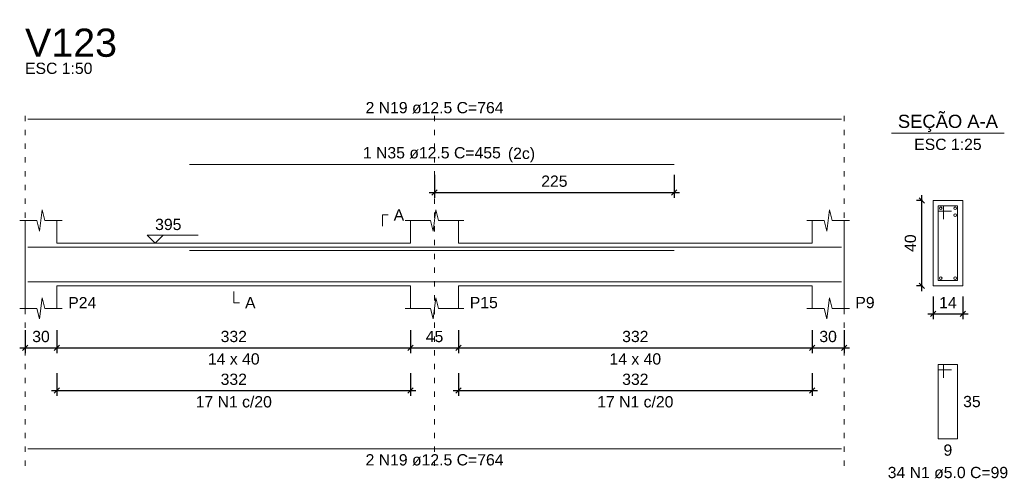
# Model space of a CAD drawing. Header units: millimetres. Extents: x 10906 to 25863, y 1966 to 4861.
# Tile 117 of 163: x 11619 to 11637, y 2946 to 2954. Entities that reach past the tile are written whole.
import ezdxf

# ---------------------------------------------------------------- set-up
doc = ezdxf.new("R2010")
doc.units = ezdxf.units.MM
doc.linetypes.add('DOT2', pattern=[3.175, 0, -3.175])
for name, color, linetype, lineweight in [('Descrição da armadura', 7, 'Continuous', 5), ('DT-Barras na forma', 40, 'Continuous', 5), ('DT-Barras no corte', 5, 'Continuous', 5), ('DT-Barras rebatidas', 40, 'Continuous', 5), ('DT-Cotas', 4, 'Continuous', 5), ('DT-Forma', 5, 'Continuous', 5), ('DT-Pontilhado', 7, 'DOT2', 5), ('DT-Textos', 7, 'Continuous', 5), ('DT-Título', 7, 'Continuous', 20), ('Textos armaduras', 7, 'Continuous', 5)]:
    doc.layers.add(name, color=color, linetype=linetype, lineweight=lineweight)
doc.styles.add('Arial', font='arial.ttf')
doc.styles.get("Standard").update_dxf_attribs({"font": 'arial.ttf'})
doc.dimstyles.new('UM_25.000000', dxfattribs={"dimtxt": 0.18, "dimasz": 0.1, "dimexe": 0.1, "dimexo": 0.2, "dimgap": 0, "dimtad": 1, "dimtih": 1, "dimtoh": 1, "dimdec": 1, "dimlfac": 25, "dimzin": 0, "dimdsep": 46, "dimtxsty": 'Standard', "dimcen": 0.09, "dimdle": 0.1, "dimclrd": 256, "dimclre": 256, "dimclrt": 7, "dimadec": 1, "dimazin": 2, "dimtfac": 1, "dimtdec": 1, "dimtofl": 0, "dimtmove": 0, "dimatfit": 3, "dimfxl": 1, "dimtolj": 1, "dimarcsym": 0})
doc.dimstyles.new('UM_50.000000', dxfattribs={"dimtxt": 0.18, "dimasz": 0.2, "dimexe": 0.2, "dimexo": 0.5, "dimgap": 0, "dimtad": 1, "dimtih": 1, "dimtoh": 1, "dimlfac": 50, "dimzin": 0, "dimdsep": 46, "dimtxsty": 'Standard', "dimcen": 0.09, "dimdle": 0.2, "dimclrd": 256, "dimclre": 256, "dimclrt": 7, "dimazin": 0, "dimtfac": 1, "dimtofl": 0, "dimtmove": 0, "dimatfit": 3, "dimfxl": 1, "dimtolj": 1, "dimtzin": 0, "dimarcsym": 0})

# ---------------------------------------------------------------- blocks, each defined once
blk = doc.blocks.new('_Oblique')
at = {"color": 0, "linetype": 'ByBlock', "lineweight": -2}
blk.add_line((-0.5, -0.5), (0.5, 0.5), dxfattribs=at)
blk = doc.blocks.new('*D526')
at = {"layer": 'Defpoints', "color": 0, "transparency": 16777216}
for p in [(11618.946, 2948.54), (11619.546, 2948.54), (11619.546, 2948.011)]:
    blk.add_point(p, dxfattribs=at)
at = {"layer": 'DT-Cotas', "lineweight": -2, "transparency": 16777216}
for p, q in [((11618.946, 2948.34), (11618.946, 2947.911)), ((11619.546, 2948.34), (11619.546, 2947.911)), ((11618.846, 2948.011), (11619.646, 2948.011))]:
    blk.add_line(p, q, dxfattribs=at)
at = {"layer": 'DT-Cotas', "lineweight": -2, "transparency": 16777216, "xscale": 0.1, "yscale": 0.1, "zscale": 0.1, "rotation": 180}
blk.add_blockref('_Oblique', (11618.946, 2948.011), dxfattribs=at)
at = {"layer": 'DT-Cotas', "lineweight": -2, "transparency": 16777216, "xscale": 0.1, "yscale": 0.1, "zscale": 0.1}
blk.add_blockref('_Oblique', (11619.546, 2948.011), dxfattribs=at)
at = {"layer": 'DT-Cotas', "color": 7, "transparency": 16777216, "insert": (11619.246, 2948.222), "char_height": 0.2118, "attachment_point": 5, "rotation": 0.0057, "style": 'Arial'}
blk.add_mtext('\\A1;30', dxfattribs=at)
blk = doc.blocks.new('*D527')
at = {"layer": 'Defpoints', "color": 0, "transparency": 16777216}
for p in [(11619.546, 2948.54), (11626.186, 2948.54), (11626.186, 2948.011)]:
    blk.add_point(p, dxfattribs=at)
at = {"layer": 'DT-Cotas', "lineweight": -2, "transparency": 16777216}
for p, q in [((11619.546, 2948.34), (11619.546, 2947.911)), ((11626.186, 2948.34), (11626.186, 2947.911)), ((11619.446, 2948.011), (11626.286, 2948.011))]:
    blk.add_line(p, q, dxfattribs=at)
at = {"layer": 'DT-Cotas', "lineweight": -2, "transparency": 16777216, "xscale": 0.1, "yscale": 0.1, "zscale": 0.1, "rotation": 180}
blk.add_blockref('_Oblique', (11619.546, 2948.011), dxfattribs=at)
at = {"layer": 'DT-Cotas', "lineweight": -2, "transparency": 16777216, "xscale": 0.1, "yscale": 0.1, "zscale": 0.1}
blk.add_blockref('_Oblique', (11626.186, 2948.011), dxfattribs=at)
at = {"layer": 'DT-Cotas', "color": 7, "transparency": 16777216, "insert": (11622.866, 2948.222), "char_height": 0.2118, "attachment_point": 5, "rotation": 0.0057, "style": 'Arial'}
blk.add_mtext('\\A1;332', dxfattribs=at)
blk = doc.blocks.new('*D528')
at = {"layer": 'Defpoints', "color": 0, "transparency": 16777216}
for p in [(11626.186, 2948.54), (11627.086, 2948.54), (11627.086, 2948.011)]:
    blk.add_point(p, dxfattribs=at)
at = {"layer": 'DT-Cotas', "lineweight": -2, "transparency": 16777216}
for p, q in [((11626.186, 2948.34), (11626.186, 2947.911)), ((11627.086, 2948.34), (11627.086, 2947.911)), ((11626.086, 2948.011), (11627.186, 2948.011))]:
    blk.add_line(p, q, dxfattribs=at)
at = {"layer": 'DT-Cotas', "lineweight": -2, "transparency": 16777216, "xscale": 0.1, "yscale": 0.1, "zscale": 0.1, "rotation": 180}
blk.add_blockref('_Oblique', (11626.186, 2948.011), dxfattribs=at)
at = {"layer": 'DT-Cotas', "lineweight": -2, "transparency": 16777216, "xscale": 0.1, "yscale": 0.1, "zscale": 0.1}
blk.add_blockref('_Oblique', (11627.086, 2948.011), dxfattribs=at)
at = {"layer": 'DT-Cotas', "color": 7, "transparency": 16777216, "insert": (11626.636, 2948.222), "char_height": 0.2118, "attachment_point": 5, "rotation": 0.0057, "style": 'Arial'}
blk.add_mtext('\\A1;45', dxfattribs=at)
blk = doc.blocks.new('*D529')
at = {"layer": 'Defpoints', "color": 0, "transparency": 16777216}
for p in [(11627.086, 2948.54), (11633.726, 2948.54), (11633.726, 2948.011)]:
    blk.add_point(p, dxfattribs=at)
at = {"layer": 'DT-Cotas', "lineweight": -2, "transparency": 16777216}
for p, q in [((11627.086, 2948.34), (11627.086, 2947.911)), ((11633.726, 2948.34), (11633.726, 2947.911)), ((11626.986, 2948.011), (11633.826, 2948.011))]:
    blk.add_line(p, q, dxfattribs=at)
at = {"layer": 'DT-Cotas', "lineweight": -2, "transparency": 16777216, "xscale": 0.1, "yscale": 0.1, "zscale": 0.1, "rotation": 180}
blk.add_blockref('_Oblique', (11627.086, 2948.011), dxfattribs=at)
at = {"layer": 'DT-Cotas', "lineweight": -2, "transparency": 16777216, "xscale": 0.1, "yscale": 0.1, "zscale": 0.1}
blk.add_blockref('_Oblique', (11633.726, 2948.011), dxfattribs=at)
at = {"layer": 'DT-Cotas', "color": 7, "transparency": 16777216, "insert": (11630.406, 2948.222), "char_height": 0.2118, "attachment_point": 5, "rotation": 0.0057, "style": 'Arial'}
blk.add_mtext('\\A1;332', dxfattribs=at)
blk = doc.blocks.new('*D530')
at = {"layer": 'Defpoints', "color": 0, "transparency": 16777216}
for p in [(11633.726, 2948.54), (11634.326, 2948.54), (11634.326, 2948.011)]:
    blk.add_point(p, dxfattribs=at)
at = {"layer": 'DT-Cotas', "lineweight": -2, "transparency": 16777216}
for p, q in [((11633.726, 2948.34), (11633.726, 2947.911)), ((11634.326, 2948.34), (11634.326, 2947.911)), ((11633.626, 2948.011), (11634.426, 2948.011))]:
    blk.add_line(p, q, dxfattribs=at)
at = {"layer": 'DT-Cotas', "lineweight": -2, "transparency": 16777216, "xscale": 0.1, "yscale": 0.1, "zscale": 0.1, "rotation": 180}
blk.add_blockref('_Oblique', (11633.726, 2948.011), dxfattribs=at)
at = {"layer": 'DT-Cotas', "lineweight": -2, "transparency": 16777216, "xscale": 0.1, "yscale": 0.1, "zscale": 0.1}
blk.add_blockref('_Oblique', (11634.326, 2948.011), dxfattribs=at)
at = {"layer": 'DT-Cotas', "color": 7, "transparency": 16777216, "insert": (11634.026, 2948.222), "char_height": 0.2118, "attachment_point": 5, "rotation": 0.0057, "style": 'Arial'}
blk.add_mtext('\\A1;30', dxfattribs=at)
blk = doc.blocks.new('*D531')
at = {"layer": 'Defpoints', "color": 0, "transparency": 16777216}
for p in [(11619.546, 2947.735), (11626.186, 2947.735), (11626.186, 2947.206)]:
    blk.add_point(p, dxfattribs=at)
at = {"layer": 'DT-Cotas', "lineweight": -2, "transparency": 16777216}
for p, q in [((11619.546, 2947.535), (11619.546, 2947.106)), ((11626.186, 2947.535), (11626.186, 2947.106)), ((11619.446, 2947.206), (11626.286, 2947.206))]:
    blk.add_line(p, q, dxfattribs=at)
at = {"layer": 'DT-Cotas', "lineweight": -2, "transparency": 16777216, "xscale": 0.1, "yscale": 0.1, "zscale": 0.1, "rotation": 180}
blk.add_blockref('_Oblique', (11619.546, 2947.206), dxfattribs=at)
at = {"layer": 'DT-Cotas', "lineweight": -2, "transparency": 16777216, "xscale": 0.1, "yscale": 0.1, "zscale": 0.1}
blk.add_blockref('_Oblique', (11626.186, 2947.206), dxfattribs=at)
at = {"layer": 'DT-Cotas', "color": 7, "transparency": 16777216, "insert": (11622.866, 2947.418), "char_height": 0.2118, "attachment_point": 5, "rotation": 0.0057, "style": 'Arial'}
blk.add_mtext('\\A1;332', dxfattribs=at)
blk = doc.blocks.new('*D532')
at = {"layer": 'Defpoints', "color": 0, "transparency": 16777216}
for p in [(11627.086, 2947.735), (11633.726, 2947.735), (11633.726, 2947.206)]:
    blk.add_point(p, dxfattribs=at)
at = {"layer": 'DT-Cotas', "lineweight": -2, "transparency": 16777216}
for p, q in [((11627.086, 2947.535), (11627.086, 2947.106)), ((11633.726, 2947.535), (11633.726, 2947.106)), ((11626.986, 2947.206), (11633.826, 2947.206))]:
    blk.add_line(p, q, dxfattribs=at)
at = {"layer": 'DT-Cotas', "lineweight": -2, "transparency": 16777216, "xscale": 0.1, "yscale": 0.1, "zscale": 0.1, "rotation": 180}
blk.add_blockref('_Oblique', (11627.086, 2947.206), dxfattribs=at)
at = {"layer": 'DT-Cotas', "lineweight": -2, "transparency": 16777216, "xscale": 0.1, "yscale": 0.1, "zscale": 0.1}
blk.add_blockref('_Oblique', (11633.726, 2947.206), dxfattribs=at)
at = {"layer": 'DT-Cotas', "color": 7, "transparency": 16777216, "insert": (11630.406, 2947.418), "char_height": 0.2118, "attachment_point": 5, "rotation": 0.0057, "style": 'Arial'}
blk.add_mtext('\\A1;332', dxfattribs=at)
blk = doc.blocks.new('*D533')
at = {"layer": 'Defpoints', "color": 0, "transparency": 16777216}
for p in [(11626.636, 2951.456), (11631.136, 2951.456), (11631.136, 2950.927)]:
    blk.add_point(p, dxfattribs=at)
at = {"layer": 'DT-Cotas', "lineweight": -2, "transparency": 16777216}
for p, q in [((11626.636, 2951.256), (11626.636, 2950.827)), ((11631.136, 2951.256), (11631.136, 2950.827)), ((11626.536, 2950.927), (11631.236, 2950.927))]:
    blk.add_line(p, q, dxfattribs=at)
at = {"layer": 'DT-Cotas', "lineweight": -2, "transparency": 16777216, "xscale": 0.1, "yscale": 0.1, "zscale": 0.1, "rotation": 180}
blk.add_blockref('_Oblique', (11626.636, 2950.927), dxfattribs=at)
at = {"layer": 'DT-Cotas', "lineweight": -2, "transparency": 16777216, "xscale": 0.1, "yscale": 0.1, "zscale": 0.1}
blk.add_blockref('_Oblique', (11631.136, 2950.927), dxfattribs=at)
at = {"layer": 'DT-Cotas', "color": 7, "transparency": 16777216, "insert": (11628.886, 2951.139), "char_height": 0.2118, "attachment_point": 5, "rotation": 0.0057, "style": 'Arial'}
blk.add_mtext('\\A1;225', dxfattribs=at)
blk = doc.blocks.new('*D534')
at = {"layer": 'Defpoints', "color": 0, "transparency": 16777216}
for p in [(11635.784, 2950.776), (11635.996, 2950.776), (11635.996, 2949.176)]:
    blk.add_point(p, dxfattribs=at)
at = {"layer": 'DT-Cotas', "lineweight": -2, "transparency": 16777216}
for p, q in [((11635.784, 2949.076), (11635.784, 2950.876)), ((11635.796, 2950.776), (11635.684, 2950.776)), ((11635.796, 2949.176), (11635.684, 2949.176))]:
    blk.add_line(p, q, dxfattribs=at)
at = {"layer": 'DT-Cotas', "lineweight": -2, "transparency": 16777216, "xscale": 0.1, "yscale": 0.1, "zscale": 0.1}
for p, rotation in [((11635.784, 2950.776), 90), ((11635.784, 2949.176), 270)]:
    blk.add_blockref('_Oblique', p, dxfattribs=dict(at, rotation=rotation))
at = {"layer": 'DT-Cotas', "color": 7, "transparency": 16777216, "insert": (11635.572, 2949.976), "char_height": 0.2118, "attachment_point": 5, "rotation": 90, "style": 'Arial'}
blk.add_mtext('\\A1;40', dxfattribs=at)
blk = doc.blocks.new('*D535')
at = {"layer": 'Defpoints', "color": 0, "transparency": 16777216}
for p in [(11635.996, 2949.176), (11636.556, 2949.176), (11636.556, 2948.646)]:
    blk.add_point(p, dxfattribs=at)
at = {"layer": 'DT-Cotas', "lineweight": -2, "transparency": 16777216}
for p, q in [((11635.996, 2948.976), (11635.996, 2948.546)), ((11636.556, 2948.976), (11636.556, 2948.546)), ((11635.896, 2948.646), (11636.656, 2948.646))]:
    blk.add_line(p, q, dxfattribs=at)
at = {"layer": 'DT-Cotas', "lineweight": -2, "transparency": 16777216, "xscale": 0.1, "yscale": 0.1, "zscale": 0.1, "rotation": 180}
blk.add_blockref('_Oblique', (11635.996, 2948.646), dxfattribs=at)
at = {"layer": 'DT-Cotas', "lineweight": -2, "transparency": 16777216, "xscale": 0.1, "yscale": 0.1, "zscale": 0.1}
blk.add_blockref('_Oblique', (11636.556, 2948.646), dxfattribs=at)
at = {"layer": 'DT-Cotas', "color": 7, "transparency": 16777216, "insert": (11636.276, 2948.858), "char_height": 0.2118, "attachment_point": 5, "rotation": 0.0057, "style": 'Arial'}
blk.add_mtext('\\A1;14', dxfattribs=at)

msp = doc.modelspace()

# ---------------------------------------------------------------- linework, layer by layer
at = {"layer": 'DT-Barras na forma'}
for p, q in [((11636.19586, 2950.67556), (11636.09586, 2950.67556)), ((11636.09586, 2950.67556), (11636.09586, 2949.27556)), ((11636.45586, 2950.67556), (11636.09586, 2950.67556)), ((11636.09586, 2950.67556), (11636.09586, 2950.57556)), ((11636.09586, 2950.57556), (11636.34586, 2950.57556)), ((11636.19586, 2950.42556), (11636.19586, 2950.67556)), ((11636.45586, 2949.27556), (11636.45586, 2950.67556)), ((11636.09586, 2949.27556), (11636.45586, 2949.27556))]:
    msp.add_line(p, q, dxfattribs=at)
for points in [[(11618.9957, 2949.90306), (11634.2757, 2949.90306)], [(11622.0357, 2949.83806), (11631.1357, 2949.83806)], [(11618.9957, 2949.24806), (11634.2757, 2949.24806)]]:
    msp.add_lwpolyline(points, dxfattribs=at)
at = {"layer": 'DT-Barras no corte'}
for centre in [(11636.14086, 2950.63056), (11636.41086, 2950.63056), (11636.41086, 2950.50056), (11636.14086, 2949.32056), (11636.41086, 2949.32056)]:
    msp.add_circle(centre, 0.025, dxfattribs=at)
at = {"layer": 'DT-Barras rebatidas'}
for p, q in [((11618.9957, 2952.30346), (11634.2757, 2952.30346)), ((11622.0357, 2951.45626), (11631.1357, 2951.45626)), ((11636.19586, 2947.69886), (11636.09586, 2947.69886)), ((11636.09586, 2947.69886), (11636.09586, 2946.29886)), ((11636.45586, 2947.69886), (11636.09586, 2947.69886)), ((11636.09586, 2947.69886), (11636.09586, 2947.59886)), ((11636.09586, 2947.59886), (11636.34586, 2947.59886)), ((11636.19586, 2947.44886), (11636.19586, 2947.69886)), ((11636.45586, 2946.29886), (11636.45586, 2947.69886)), ((11636.09586, 2946.29886), (11636.45586, 2946.29886)), ((11618.9957, 2946.11342), (11634.2757, 2946.11342))]:
    msp.add_line(p, q, dxfattribs=at)
at = {"layer": 'DT-Forma'}
for p, q in [((11636.55586, 2950.77556), (11635.99586, 2950.77556)), ((11635.99586, 2950.77556), (11635.99586, 2950.77556)), ((11635.99586, 2950.77556), (11635.99586, 2949.17556)), ((11636.55586, 2949.17556), (11636.55586, 2950.77556)), ((11636.55586, 2950.77556), (11636.55586, 2950.77556)), ((11619.2207, 2950.19916), (11619.2707, 2950.59916)), ((11619.2707, 2950.59916), (11619.3207, 2950.39916)), ((11626.6107, 2950.19916), (11626.6607, 2950.59916)), ((11626.6607, 2950.59916), (11626.7107, 2950.39916)), ((11634.0007, 2950.19916), (11634.0507, 2950.59916)), ((11634.0507, 2950.59916), (11634.1007, 2950.39916)), ((11618.8457, 2950.39916), (11619.1707, 2950.39916)), ((11618.9457, 2949.97556), (11618.9457, 2950.39916)), ((11619.1707, 2950.39916), (11619.2207, 2950.19916)), ((11619.3207, 2950.39916), (11619.6457, 2950.39916)), ((11619.5457, 2950.39916), (11619.5457, 2949.97556)), ((11626.0857, 2950.39916), (11626.5607, 2950.39916)), ((11626.1857, 2949.97556), (11626.1857, 2950.39916)), ((11626.5607, 2950.39916), (11626.6107, 2950.19916)), ((11626.7107, 2950.39916), (11627.1857, 2950.39916)), ((11627.0857, 2950.39916), (11627.0857, 2949.97556)), ((11633.6257, 2950.39916), (11633.9507, 2950.39916)), ((11633.7257, 2949.97556), (11633.7257, 2950.39916)), ((11633.9507, 2950.39916), (11634.0007, 2950.19916)), ((11634.1007, 2950.39916), (11634.4257, 2950.39916)), ((11634.3257, 2950.39916), (11634.3257, 2949.97556)), ((11619.5457, 2949.97556), (11626.1857, 2949.97556)), ((11627.0857, 2949.97556), (11633.7257, 2949.97556)), ((11618.9457, 2949.17556), (11618.9457, 2948.75196)), ((11619.5457, 2948.75196), (11619.5457, 2949.17556)), ((11619.5457, 2949.17556), (11626.1857, 2949.17556)), ((11626.1857, 2949.17556), (11626.1857, 2948.75196)), ((11627.0857, 2948.75196), (11627.0857, 2949.17556)), ((11627.0857, 2949.17556), (11633.7257, 2949.17556)), ((11633.7257, 2949.17556), (11633.7257, 2948.75196)), ((11634.3257, 2948.75196), (11634.3257, 2949.17556)), ((11635.99586, 2949.17556), (11636.55586, 2949.17556)), ((11635.99586, 2949.17556), (11635.99586, 2949.17556)), ((11636.55586, 2949.17556), (11636.55586, 2949.17556)), ((11619.2207, 2948.55196), (11619.2707, 2948.95196)), ((11619.2707, 2948.95196), (11619.3207, 2948.75196)), ((11626.6107, 2948.55196), (11626.6607, 2948.95196)), ((11626.6607, 2948.95196), (11626.7107, 2948.75196)), ((11634.0007, 2948.55196), (11634.0507, 2948.95196)), ((11634.0507, 2948.95196), (11634.1007, 2948.75196)), ((11618.8457, 2948.75196), (11619.1707, 2948.75196)), ((11619.1707, 2948.75196), (11619.2207, 2948.55196)), ((11619.3207, 2948.75196), (11619.6457, 2948.75196)), ((11626.0857, 2948.75196), (11626.5607, 2948.75196)), ((11626.5607, 2948.75196), (11626.6107, 2948.55196)), ((11626.7107, 2948.75196), (11627.1857, 2948.75196)), ((11633.6257, 2948.75196), (11633.9507, 2948.75196)), ((11633.9507, 2948.75196), (11634.0007, 2948.55196)), ((11634.1007, 2948.75196), (11634.4257, 2948.75196))]:
    msp.add_line(p, q, dxfattribs=at)
at = {"layer": 'DT-Forma', "linetype": 'Continuous'}
for p, q in [((11618.9457, 2949.17556), (11618.9457, 2949.97556)), ((11634.3257, 2949.97556), (11634.3257, 2949.17556))]:
    msp.add_line(p, q, dxfattribs=at)
at = {"layer": 'DT-Pontilhado', "ltscale": 0.05}
for p, q in [((11618.9457, 2945.79572), (11618.9457, 2952.51526)), ((11626.6357, 2945.79572), (11626.6357, 2952.51526)), ((11634.3257, 2945.79572), (11634.3257, 2952.51526))]:
    msp.add_line(p, q, dxfattribs=at)
at = {"layer": 'DT-Textos'}
msp.add_line((11635.21686, 2952.04046), (11637.33486, 2952.04046), dxfattribs=at)
for points in [[(11625.6562, 2950.29326), (11625.6562, 2950.50506), (11625.7621, 2950.50506)], [(11621.5377, 2950.12382), (11621.38944, 2949.97556), (11621.24118, 2950.12382), (11622.19428, 2950.12382)], [(11622.8657, 2949.06966), (11622.8657, 2948.85786), (11622.9716, 2948.85786)]]:
    msp.add_lwpolyline(points, dxfattribs=at)

# ---------------------------------------------------------------- texts
at = {"layer": 'Descrição da armadura', "linetype": 'Continuous', "char_height": 0.2118, "attachment_point": 8, "line_spacing_factor": 0.798, "style": 'Arial'}
for s, insert, width in [('2 N19 ø12.5 C=764', (11626.6357, 2952.40936), 5.1946527), ('1 N35 ø12.5 C=455', (11626.5857, 2951.56216), 5.1946527), ('17 N1 c/20', (11622.8657, 2946.88812), 2.8693417), ('17 N1 c/20', (11630.4057, 2946.88812), 2.8693417), ('2 N19 ø12.5 C=764', (11626.6357, 2945.79572), 5.1946527)]:
    msp.add_mtext(s, dxfattribs=dict(at, insert=insert, width=width))
at = {"layer": 'Descrição da armadura', "color": 7, "linetype": 'Continuous', "insert": (11636.27586, 2945.55756), "char_height": 0.2118, "width": 4.5347476, "attachment_point": 8, "line_spacing_factor": 0.798, "style": 'Arial'}
msp.add_mtext('34 N1 ø5.0 C=99', dxfattribs=at)
at = {"layer": 'DT-Textos', "line_spacing_factor": 0.798, "style": 'Arial'}
for s, insert, char_height, width, attachment_point in [('ESC 1:50', (11618.9457, 2953.15066), 0.2118, 2.3736156, 7), ('SEÇÃO A-A', (11636.2757, 2952.06465), 0.2471, 3.0199561, 8), ('ESC 1:25', (11636.27586, 2951.72276), 0.2118, 2.3736156, 8), ('(2c)', (11628.0137, 2951.49265), 0.2118, 0.9550242, 7), ('395', (11621.38944, 2950.21913), 0.2118, 0.9252389, 7), ('A', (11625.868, 2950.39916), 0.2118, 0.369879, 7), ('P24', (11619.7575, 2948.75196), 0.2118, 0.9867049, 7), ('A', (11623.0775, 2948.75196), 0.2118, 0.369879, 7), ('P15', (11627.2975, 2948.75196), 0.2118, 0.9867049, 7), ('P9', (11634.5375, 2948.75196), 0.2118, 0.6782919, 7), ('14 x 40', (11622.8657, 2947.69296), 0.2118, 1.8190679, 8), ('14 x 40', (11630.4057, 2947.69296), 0.2118, 1.8190679, 8)]:
    msp.add_mtext(s, dxfattribs=dict(at, insert=insert, char_height=char_height, width=width, attachment_point=attachment_point))
at = {"layer": 'DT-Título', "insert": (11618.9457, 2953.46836), "char_height": 0.5295, "width": 3.8853537, "attachment_point": 7, "line_spacing_factor": 0.798, "style": 'Arial'}
msp.add_mtext('V123', dxfattribs=at)
at = {"layer": 'Textos armaduras', "color": 7, "linetype": 'Continuous', "char_height": 0.2118, "attachment_point": 7, "line_spacing_factor": 0.798, "style": 'Arial'}
for s, insert, width in [('35', (11636.56176, 2946.89296), 0.6599051), ('9', (11636.19337, 2945.98116), 0.3299526)]:
    msp.add_mtext(s, dxfattribs=dict(at, insert=insert, width=width))

# ---------------------------------------------------------------- dimensions: what is measured, and where the dimension line sits
at = {"layer": 'DT-Cotas'}
for base, p1, p2, dimstyle, override, picture, middle in [((11631.1357, 2950.92676), (11626.6357, 2951.45626), (11631.1357, 2951.45626), 'UM_50.000000', {"dimtxt": 0.2118, "dimasz": 0.1, "dimexe": 0.1, "dimexo": 0.2, "dimtad": 1, "dimtih": 0, "dimtoh": 0, "dimdec": 1, "dimlfac": 50, "dimzin": 8, "dimtxsty": 'Arial', "dimblk": 'Oblique', "dimblk1": 'Oblique', "dimblk2": 'Oblique', "dimsah": 1, "dimdle": 0.1, "dimse1": 0, "dimse2": 0, "dimclrt": 7, "dimadec": 1, "dimazin": 3, "dimtmove": 2, "dimldrblk": 'Oblique'}, '*D533', (11628.8857, 2951.13856)), ((11636.55586, 2948.64606), (11635.99586, 2949.17556), (11636.55586, 2949.17556), 'UM_25.000000', {"dimtxt": 0.2118, "dimasz": 0.1, "dimexe": 0.1, "dimexo": 0.2, "dimtad": 1, "dimtih": 0, "dimtoh": 0, "dimdec": 1, "dimlfac": 25, "dimzin": 8, "dimtxsty": 'Arial', "dimblk": 'Oblique', "dimblk1": 'Oblique', "dimblk2": 'Oblique', "dimsah": 1, "dimdle": 0.1, "dimse1": 0, "dimse2": 0, "dimclrt": 7, "dimadec": 1, "dimazin": 3, "dimtmove": 2, "dimldrblk": 'Oblique'}, '*D535', (11636.27586, 2948.85786)), ((11619.5457, 2948.01066), (11618.9457, 2948.54016), (11619.5457, 2948.54016), 'UM_50.000000', {"dimtxt": 0.2118, "dimasz": 0.1, "dimexe": 0.1, "dimexo": 0.2, "dimtad": 1, "dimtih": 0, "dimtoh": 0, "dimdec": 1, "dimlfac": 50, "dimzin": 8, "dimtxsty": 'Arial', "dimblk": 'Oblique', "dimblk1": 'Oblique', "dimblk2": 'Oblique', "dimsah": 1, "dimdle": 0.1, "dimse1": 0, "dimse2": 0, "dimclrt": 7, "dimadec": 1, "dimazin": 3, "dimtmove": 2, "dimldrblk": 'Oblique'}, '*D526', (11619.2457, 2948.22246)), ((11626.1857, 2948.01066), (11619.5457, 2948.54016), (11626.1857, 2948.54016), 'UM_50.000000', {"dimtxt": 0.2118, "dimasz": 0.1, "dimexe": 0.1, "dimexo": 0.2, "dimtad": 1, "dimtih": 0, "dimtoh": 0, "dimdec": 1, "dimlfac": 50, "dimzin": 8, "dimtxsty": 'Arial', "dimblk": 'Oblique', "dimblk1": 'Oblique', "dimblk2": 'Oblique', "dimsah": 1, "dimdle": 0.1, "dimse1": 0, "dimse2": 0, "dimclrt": 7, "dimadec": 1, "dimazin": 3, "dimtmove": 2, "dimldrblk": 'Oblique'}, '*D527', (11622.8657, 2948.22246)), ((11627.0857, 2948.01066), (11626.1857, 2948.54016), (11627.0857, 2948.54016), 'UM_50.000000', {"dimtxt": 0.2118, "dimasz": 0.1, "dimexe": 0.1, "dimexo": 0.2, "dimtad": 1, "dimtih": 0, "dimtoh": 0, "dimdec": 1, "dimlfac": 50, "dimzin": 8, "dimtxsty": 'Arial', "dimblk": 'Oblique', "dimblk1": 'Oblique', "dimblk2": 'Oblique', "dimsah": 1, "dimdle": 0.1, "dimse1": 0, "dimse2": 0, "dimclrt": 7, "dimadec": 1, "dimazin": 3, "dimtmove": 2, "dimldrblk": 'Oblique'}, '*D528', (11626.6357, 2948.22246)), ((11633.7257, 2948.01066), (11627.0857, 2948.54016), (11633.7257, 2948.54016), 'UM_50.000000', {"dimtxt": 0.2118, "dimasz": 0.1, "dimexe": 0.1, "dimexo": 0.2, "dimtad": 1, "dimtih": 0, "dimtoh": 0, "dimdec": 1, "dimlfac": 50, "dimzin": 8, "dimtxsty": 'Arial', "dimblk": 'Oblique', "dimblk1": 'Oblique', "dimblk2": 'Oblique', "dimsah": 1, "dimdle": 0.1, "dimse1": 0, "dimse2": 0, "dimclrt": 7, "dimadec": 1, "dimazin": 3, "dimtmove": 2, "dimldrblk": 'Oblique'}, '*D529', (11630.4057, 2948.22246)), ((11634.3257, 2948.01066), (11633.7257, 2948.54016), (11634.3257, 2948.54016), 'UM_50.000000', {"dimtxt": 0.2118, "dimasz": 0.1, "dimexe": 0.1, "dimexo": 0.2, "dimtad": 1, "dimtih": 0, "dimtoh": 0, "dimdec": 1, "dimlfac": 50, "dimzin": 8, "dimtxsty": 'Arial', "dimblk": 'Oblique', "dimblk1": 'Oblique', "dimblk2": 'Oblique', "dimsah": 1, "dimdle": 0.1, "dimse1": 0, "dimse2": 0, "dimclrt": 7, "dimadec": 1, "dimazin": 3, "dimtmove": 2, "dimldrblk": 'Oblique'}, '*D530', (11634.0257, 2948.22246)), ((11626.1857, 2947.20582), (11619.5457, 2947.73532), (11626.1857, 2947.73532), 'UM_50.000000', {"dimtxt": 0.2118, "dimasz": 0.1, "dimexe": 0.1, "dimexo": 0.2, "dimtad": 1, "dimtih": 0, "dimtoh": 0, "dimdec": 1, "dimlfac": 50, "dimzin": 8, "dimtxsty": 'Arial', "dimblk": 'Oblique', "dimblk1": 'Oblique', "dimblk2": 'Oblique', "dimsah": 1, "dimdle": 0.1, "dimse1": 0, "dimse2": 0, "dimclrt": 7, "dimadec": 1, "dimazin": 3, "dimtmove": 2, "dimldrblk": 'Oblique'}, '*D531', (11622.8657, 2947.41762)), ((11633.7257, 2947.20582), (11627.0857, 2947.73532), (11633.7257, 2947.73532), 'UM_50.000000', {"dimtxt": 0.2118, "dimasz": 0.1, "dimexe": 0.1, "dimexo": 0.2, "dimtad": 1, "dimtih": 0, "dimtoh": 0, "dimdec": 1, "dimlfac": 50, "dimzin": 8, "dimtxsty": 'Arial', "dimblk": 'Oblique', "dimblk1": 'Oblique', "dimblk2": 'Oblique', "dimsah": 1, "dimdle": 0.1, "dimse1": 0, "dimse2": 0, "dimclrt": 7, "dimadec": 1, "dimazin": 3, "dimtmove": 2, "dimldrblk": 'Oblique'}, '*D532', (11630.4057, 2947.41762))]:
    dim = msp.add_linear_dim(base=base, p1=p1, p2=p2, dimstyle=dimstyle, override=override, dxfattribs=at)
    dim.commit()
    dim.dimension.update_dxf_attribs({"geometry": picture, "text_midpoint": middle, "dimtype": 160, "text_rotation": 0.00573})
dim = msp.add_linear_dim(base=(11635.78406, 2950.77556), p1=(11635.99586, 2949.17556), p2=(11635.99586, 2950.77556), angle=90, dimstyle='UM_25.000000', override={"dimtxt": 0.2118, "dimasz": 0.1, "dimexe": 0.1, "dimexo": 0.2, "dimtad": 1, "dimtih": 0, "dimtoh": 0, "dimdec": 1, "dimlfac": 25, "dimzin": 8, "dimtxsty": 'Arial', "dimblk": 'Oblique', "dimblk1": 'Oblique', "dimblk2": 'Oblique', "dimsah": 1, "dimdle": 0.1, "dimse1": 0, "dimse2": 0, "dimclrt": 7, "dimadec": 1, "dimazin": 3, "dimtmove": 2, "dimldrblk": 'Oblique'}, dxfattribs=at)
dim.commit()
dim.dimension.update_dxf_attribs({"geometry": '*D534', "text_midpoint": (11635.57226, 2949.97556), "dimtype": 160, "text_rotation": 90})

doc.saveas('drawing.dxf')
